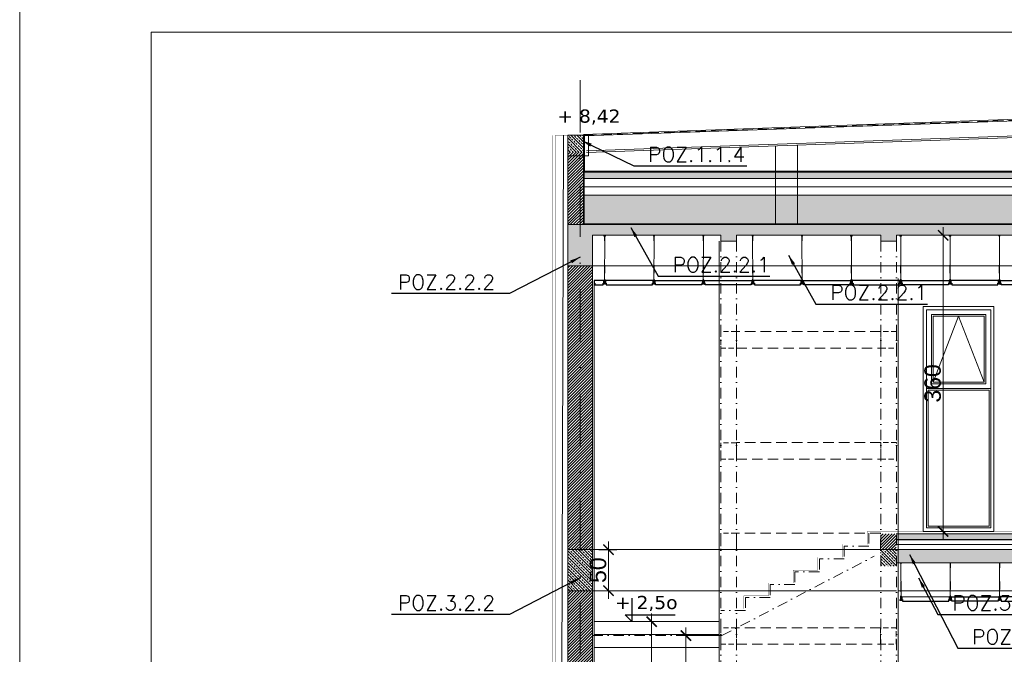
# Model space of a CAD drawing. Extents: x 4615668 to 9294084, y 5325188 to 10688993.
# Tile 208 of 256: x 4637122 to 4638320, y 5327361 to 5328132. Entities that reach past the tile are written whole.
import ezdxf
from ezdxf.lldxf.tags import DXFTag

# ---------------------------------------------------------------- set-up
doc = ezdxf.new("R2010")
doc.units = 0
doc.header["$MEASUREMENT"] = 0
doc.linetypes.add('DASHDOT', pattern=[25.4, 12.7, -6.35, 0, -6.35])
doc.linetypes.add('DASHED', pattern=[19.05, 12.7, -6.35])
for name, color, linetype in [('_', 7, 'Continuous'), ('DIM', 7, 'Continuous'), ('K_WIDOK', 8, 'Continuous'), ('sciany', 1, 'Continuous'), ('strop podw.', 3, 'Continuous')]:
    doc.layers.add(name, color=color, linetype=linetype)
for name, color, linetype, lineweight in [('hatch', 253, 'Continuous', 0), ('K-OPISY', 252, 'Continuous', 15), ('ocieplenie', 214, 'Continuous', 13), ('Osie', 175, 'DASHDOT', 9), ('posadzka', 94, 'Continuous', 15), ('sciany - mur', 1, 'Continuous', 30), ('tynk', 252, 'Continuous', 5), ('wieszaki suf.p.', 253, 'Continuous', 5)]:
    doc.layers.add(name, color=color, linetype=linetype, lineweight=lineweight)
doc.styles.add('Arial Narrow 20', font='arial.ttf', dxfattribs={"height": 20})
doc.styles.add('janusz', font='txt', dxfattribs={"height": 10})
doc.styles.add('Simplex', font='simplex.shx')
doc.linetypes.add('BATTING', pattern='A,0.00254,-2.54,[134,ltypeshp.shx,S=2.54,R=0,X=-2.54,Y=0],-5.08,[134,ltypeshp.shx,S=2.54,R=180,X=2.54,Y=0],-2.54', length=10.16254)
tags = doc.linetypes.add('DASH', pattern=[15, 10, -5]).pattern_tags.tags
tags[6:7] = [DXFTag(74, 4), DXFTag(75, 0), DXFTag(340, '0'), DXFTag(46, 0.0), DXFTag(50, 0.0), DXFTag(44, 0.0), DXFTag(45, 0.0)]
tags[4:5] = [DXFTag(74, 4), DXFTag(75, 0), DXFTag(340, '0'), DXFTag(46, 0.0), DXFTag(50, 0.0), DXFTag(44, 0.0), DXFTag(45, 0.0)]
doc.dimstyles.new('1do100 ok', dxfattribs={"dimscale": 0.5, "dimtxt": 12, "dimasz": 25, "dimexe": 20, "dimexo": 0, "dimgap": 5, "dimtad": 1, "dimdec": 0, "dimzin": 9, "dimtxsty": 'Arial Narrow 20', "dimblk": 'ARCHTICK', "dimcen": 3, "dimdle": 20, "dimclrd": 256, "dimclre": 256, "dimclrt": 256, "dimadec": 0, "dimazin": 2, "dimtfac": 1, "dimtdec": 0, "dimtix": 1, "dimtmove": 2, "dimatfit": 3, "dimldrblk": 'NONE', "dimfxl": 0, "dimtvp": 1, "dimtolj": 1, "dimtzin": 0, "dimlwd": 5, "dimlwe": 5, "dimarcsym": 0})
doc.dimstyles.new('1do50', dxfattribs={"dimscale": 5, "dimtxt": 2.5, "dimasz": 2.5, "dimexe": 2.5, "dimexo": 0.5, "dimgap": 1, "dimtad": 1, "dimdec": 1, "dimrnd": 0.5, "dimzin": 12, "dimdsep": 46, "dimtxsty": 'Simplex', "dimblk": 'OBLIQUE', "dimcen": 0.5, "dimdle": 2.5, "dimclrd": 256, "dimclre": 256, "dimclrt": 256, "dimadec": 1, "dimazin": 3, "dimtfac": 1, "dimtdec": 1, "dimtix": 1, "dimtmove": 0, "dimatfit": 3, "dimfxl": 0, "dimtolj": 1, "dimtzin": 0, "dimarcsym": 0})
pattern_1 = [(45, (-17043.35, -5502.5394), (-1.767766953, 1.767766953), [])]
pattern_2 = [(135, (-16483.3524, -5502.49), (-3.535533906, -3.535533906), []), (135, (-16483.3524, -5498.9546), (-3.535533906, -3.535533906), [2.5, -1.25])]

# ---------------------------------------------------------------- blocks, each defined once
blk = doc.blocks.new('A$C604A1FD6')
at = {"color": 0, "ltscale": 60}
for p, q in [((0, 5), (0, 2)), ((1, 5), (1, 2)), ((60, 5), (60, 2))]:
    blk.add_line(p, q, dxfattribs=at)
blk.add_lwpolyline([(58, 2), (58, 0), (2, 0), (2, 2), (1, 2), (1, 5), (59, 5), (59, 2)], close=True, dxfattribs=at)
blk = doc.blocks.new('G$CDA4F7F8F')
at = {"layer": 'wieszaki suf.p.'}
for p, q in [((1.5, 6.1), (1.5, 41.6)), ((1.5, 14.1), (1.5, 6.1))]:
    blk.add_line(p, q, dxfattribs=at)
at = {"layer": 'wieszaki suf.p.', "linetype": 'Continuous'}
for p, q in [((1.3, 13.3), (1.3, 23)), ((1.7, 13.3), (1.7, 23))]:
    blk.add_line(p, q, dxfattribs=at)
at = {"layer": 'wieszaki suf.p.'}
blk.add_lwpolyline([(1.6, 39.7), (1.4, 39.7), (1.4, 45.5), (0.5, 45.5), (0.5, 45.7), (2.5, 45.7), (2.5, 45.5), (1.6, 45.5)], close=True, dxfattribs=at)
for points in [[(0.9, 5.2), (1.1, 5.2), (1.1, 2.9, 0.309747), (1.8, 2.9), (1.8, 5.2), (2.1, 5.2), (2.1, 1.4, 0.050199), (2.1, 0.9, 0.462729), (2.4, 0.8), (2.8, 1.1, -0.591447), (2.9, 1), (2.9, 0.1, -0.336476), (2.8, 0), (2.5, 0), (2.5, 0.2), (1.8, 0.2), (1.8, 0), (1.1, 0), (1.1, 0.2), (0.4, 0.2), (0.4, 0), (0.1, 0, -0.336476), (0, 0.1), (0, 1, -0.591447), (0.2, 1.1), (0.5, 0.8, 0.462729), (0.8, 0.9, 0.050199), (0.9, 1.4)], [(1.1, 5.2), (1.1, 5.9, -0.440677), (1.8, 5.9), (1.8, 2.9, -0.309747), (1.1, 2.9)]]:
    blk.add_lwpolyline(points, format="xyb", close=True, dxfattribs=at)
blk = doc.blocks.new('_ArchTick')
at = {"color": 0, "linetype": 'ByBlock', "const_width": 0.15}
blk.add_lwpolyline([(-0.5, -0.5), (0.5, 0.5)], dxfattribs=at)
blk = doc.blocks.new('*D5635')
at = {"layer": 'Defpoints', "color": 0}
for p in [(4638235.7, 5327870), (4638245.3, 5327870), (4638232.3, 5327510)]:
    blk.add_point(p, dxfattribs=at)
at = {"layer": 'DIM', "lineweight": 5, "ltscale": 40}
for p, q in [((4638245.3, 5327500), (4638245.3, 5327880)), ((4638235.7, 5327870), (4638255.3, 5327870)), ((4638232.3, 5327510), (4638255.3, 5327510))]:
    blk.add_line(p, q, dxfattribs=at)
at = {"layer": 'DIM', "linetype": 'ByBlock', "lineweight": 5, "xscale": 12.5, "yscale": 12.5, "zscale": 12.5}
for p, rotation in [((4638245.3, 5327870), 90), ((4638245.3, 5327510), 270)]:
    blk.add_blockref('_ArchTick', p, dxfattribs=dict(at, rotation=rotation))
at = {"layer": 'DIM', "lineweight": 0, "ltscale": 40, "insert": (4638232.5, 5327690), "char_height": 20, "attachment_point": 5, "rotation": 90, "style": 'Arial Narrow 20'}
blk.add_mtext('\\A1;360', dxfattribs=at)
blk = doc.blocks.new('_None')
blk = doc.blocks.new('G$C599E6A1A')
at = {"layer": 'wieszaki suf.p.'}
for p, q in [((1.5, 6.1), (1.4, 54.6)), ((1.5, 14.1), (1.5, 6.1))]:
    blk.add_line(p, q, dxfattribs=at)
at = {"layer": 'wieszaki suf.p.', "linetype": 'Continuous'}
for p, q in [((1.3, 13.3), (1.3, 23)), ((1.7, 13.3), (1.7, 23))]:
    blk.add_line(p, q, dxfattribs=at)
at = {"layer": 'wieszaki suf.p.'}
blk.add_lwpolyline([(1.3, 52.7), (1.5, 52.7), (1.5, 58.5), (2.4, 58.5), (2.4, 58.7), (0.4, 58.7), (0.4, 58.5), (1.3, 58.5)], close=True, dxfattribs=at)
for points in [[(2.1, 5.2), (1.8, 5.2), (1.8, 2.9, -0.309747), (1.1, 2.9), (1.1, 5.2), (0.9, 5.2), (0.9, 1.4, -0.050199), (0.8, 0.9, -0.462729), (0.5, 0.8), (0.2, 1.1, 0.591447), (0, 1), (0, 0.1, 0.336476), (0.1, 0), (0.4, 0), (0.4, 0.2), (1.1, 0.2), (1.1, 0), (1.8, 0), (1.8, 0.2), (2.5, 0.2), (2.5, 0), (2.8, 0, 0.336476), (2.9, 0.1), (2.9, 1, 0.591447), (2.8, 1.1), (2.4, 0.8, -0.462729), (2.1, 0.9, -0.050199), (2.1, 1.4)], [(1.8, 5.2), (1.8, 5.9, 0.440677), (1.1, 5.9), (1.1, 2.9, 0.309747), (1.8, 2.9)]]:
    blk.add_lwpolyline(points, format="xyb", close=True, dxfattribs=at)
blk = doc.blocks.new('*D5637')
at = {"layer": 'Defpoints', "color": 0}
for p in [(4637932.5, 5327383.4), (4637976.3, 5327383.4), (4638225.4, 5327150)]:
    blk.add_point(p, dxfattribs=at)
at = {"layer": 'DIM', "lineweight": 5, "ltscale": 40}
for p, q in [((4637976.3, 5327383.4), (4637922.5, 5327383.4)), ((4637932.5, 5327140), (4637932.5, 5327393.4)), ((4638225.4, 5327150), (4637922.5, 5327150))]:
    blk.add_line(p, q, dxfattribs=at)
at = {"layer": 'DIM', "linetype": 'ByBlock', "lineweight": 5, "xscale": 12.5, "yscale": 12.5, "zscale": 12.5}
for p, rotation in [((4637932.5, 5327383.4), 90), ((4637932.5, 5327150), 270)]:
    blk.add_blockref('_ArchTick', p, dxfattribs=dict(at, rotation=rotation))
at = {"layer": 'DIM', "lineweight": 0, "ltscale": 40, "insert": (4637919.8, 5327266.7), "char_height": 20, "attachment_point": 5, "rotation": 90, "style": 'Arial Narrow 20'}
blk.add_mtext('\\A1;233', dxfattribs=at)
blk = doc.blocks.new('Z$W@#40D3745B')
at = {"layer": '_', "lineweight": 25, "ltscale": 4}
for p, q in [((8.1, 28.4), (8.1, 0)), ((8.1, 0), (0, 8.1)), ((0, 8.1), (60.8, 8.1))]:
    blk.add_line(p, q, dxfattribs=at)
blk = doc.blocks.new('*D5650')
at = {"layer": 'Defpoints', "color": 0}
for p in [(4637884, 5327400.4), (4637890.8, 5327400.4), (4637876.9, 5327150)]:
    blk.add_point(p, dxfattribs=at)
at = {"layer": 'DIM', "lineweight": 5, "ltscale": 40}
for p, q in [((4637890.8, 5327140), (4637890.8, 5327410.4)), ((4637884, 5327400.4), (4637900.8, 5327400.4)), ((4637876.9, 5327150), (4637900.8, 5327150))]:
    blk.add_line(p, q, dxfattribs=at)
at = {"layer": 'DIM', "linetype": 'ByBlock', "lineweight": 5, "xscale": 12.5, "yscale": 12.5, "zscale": 12.5}
for p, rotation in [((4637890.8, 5327400.4), 90), ((4637890.8, 5327150), 270)]:
    blk.add_blockref('_ArchTick', p, dxfattribs=dict(at, rotation=rotation))
at = {"layer": 'DIM', "lineweight": 0, "ltscale": 40, "insert": (4637878.1, 5327275.2), "char_height": 20, "attachment_point": 5, "rotation": 90, "style": 'Arial Narrow 20'}
blk.add_mtext('\\A1;250', dxfattribs=at)
blk = doc.blocks.new('_Oblique')
at = {"color": 0, "linetype": 'ByBlock', "lineweight": -2}
blk.add_line((-0.5, -0.5), (0.5, 0.5), dxfattribs=at)
blk = doc.blocks.new('*D5676')
at = {"layer": 'Defpoints', "color": 0}
for p in [(4637826.7, 5327487.9), (4637825.8, 5327438), (4637838.3, 5327438)]:
    blk.add_point(p, dxfattribs=at)
at = {"layer": 'DIM', "lineweight": 5, "ltscale": 40}
for p, q in [((4637838.3, 5327497.9), (4637838.3, 5327428)), ((4637826.7, 5327487.9), (4637848.3, 5327487.9)), ((4637825.8, 5327438), (4637848.3, 5327438))]:
    blk.add_line(p, q, dxfattribs=at)
at = {"layer": 'DIM', "linetype": 'ByBlock', "lineweight": 5, "xscale": 12.5, "yscale": 12.5, "zscale": 12.5}
for p, rotation in [((4637838.3, 5327487.9), 90), ((4637838.3, 5327438), 270)]:
    blk.add_blockref('_ArchTick', p, dxfattribs=dict(at, rotation=rotation))
at = {"layer": 'DIM', "lineweight": 0, "ltscale": 40, "insert": (4637825.6, 5327463), "char_height": 20, "attachment_point": 5, "rotation": 90, "style": 'Arial Narrow 20'}
blk.add_mtext('\\A1;50', dxfattribs=at)

msp = doc.modelspace()

# ---------------------------------------------------------------- hatches: boundary and pattern name
at = {"layer": 'hatch', "lineweight": 0, "ltscale": 40, "transparency": 33554687}
h = msp.add_hatch(dxfattribs=at)
h.set_pattern_fill('ANSI31', color=256, scale=20)
h.set_pattern_definition(pattern_1)
h.paths.add_polyline_path([(4637803.783, 5327882.978), (4637788.808, 5327882.978), (4637788.808, 5327971.634), (4637803.783, 5327971.634)])
h.paths.add_polyline_path([(4637803.783, 5327991.649), (4637803.783, 5327971.634), (4637807.783, 5327971.634), (4637807.783, 5327990.739), (4637807.783, 5327991.614), (4637807.783, 5327991.649)])
h.paths.add_polyline_path([(4637807.783, 5327991.649), (4637803.783, 5327991.649), (4637803.783, 5327882.978), (4637807.783, 5327882.978)])
h = msp.add_hatch(dxfattribs=at)
h.set_pattern_fill('ANSI33', color=256, scale=20, angle=90)
h.set_pattern_definition([(135, (-14721.787, -5531.7585), (-3.535533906, -3.535533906), []), (135, (-14721.787, -5528.223), (-3.535533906, -3.535533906), [2.5, -1.25])])
h.paths.add_polyline_path([(4637803.808, 5327971.634), (4637803.808, 5327991.649), (4637788.808, 5327991.649), (4637788.808, 5327971.634), (4637803.808, 5327971.634)], is_closed=False)
h.paths.add_polyline_path([(4637803.808, 5327991.649), (4637803.808, 5327971.634), (4637807.808, 5327971.634), (4637807.808, 5327991.649), (4637803.808, 5327991.649)], is_closed=False)
h = msp.add_hatch(dxfattribs=at)
h.set_pattern_fill('ANSI36', color=256, scale=20, angle=90)
h.set_pattern_definition([(135, (-17043.35, -5502.5394), (-4.8613591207, 1.3258252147), [6.25, -1.25, 0, -1.25])])
h.paths.add_polyline_path([(4637808.783, 5327938.911), (4638963.783, 5327938.911), (4638963.783, 5327946.916), (4637808.783, 5327946.916), (4637808.783, 5327938.911)], is_closed=False)
h.paths.add_polyline_path([(4638963.783, 5327946.916), (4638963.783, 5327938.911), (4639478.783, 5327938.911), (4639478.783, 5327946.916), (4638963.783, 5327946.916)], is_closed=False)
at = {"layer": 'hatch', "lineweight": 0, "ltscale": 40}
h = msp.add_hatch(dxfattribs=at)
h.set_pattern_fill('AR-CONC', color=256)
h.set_pattern_definition([(50, (-11669.256, -5532.6), (7.172601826, -0.62752135), [0.75, -8.25]), (355, (-11669.256, -5532.6), (-1.387513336, 7.521921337), [0.6, -6.6]), (100.45144446, (-11668.6584, -5532.6524), (5.785088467, 6.89439991), [0.63740192, -7.01142112]), (46.1842, (-11669.256, -5530.6), (10.672413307, -1.655192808), [1.125, -12.375]), (96.63563549, (-11668.367, -5530.738), (9.346619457, 9.741186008), [0.95610342, -10.5171376]), (351.18416399, (-11669.256, -5530.6), (9.34661945, 9.741186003), [0.9, -9.90000001]), (21, (-11668.256, -5531.1), (5.969070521, -4.0261889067), [0.75, -8.25]), (326, (-11668.256, -5531.1), (2.433153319, 7.2515004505), [0.6, -6.6]), (71.45144474, (-11667.7586, -5531.436), (8.402223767, 3.225311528), [0.6374019, -7.01142112]), (37.5, (-11669.256, -5532.6001), (0.1215985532, 3.3289385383), [0, -6.52, 0, -6.7, 0, -6.625]), (7.5, (-11669.256, -5532.6), (2.6306953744, 3.9441171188), [0, -3.82, 0, -6.37, 0, -2.525]), (327.5, (-11671.486, -5532.6001), (5.3382243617, -0.2255487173), [0, -2.5, 0, -7.8, 0, -10.35]), (317.5, (-11672.486, -5532.6), (5.8318616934, 1.0010498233), [0, -3.25, 0, -5.18, 0, -7.35])])
h.paths.add_polyline_path([(4637808.783, 5327918.899), (4637808.783, 5327883.978), (4638963.783, 5327883.978), (4638963.783, 5327918.899), (4637808.783, 5327918.899)], is_closed=False)
h.paths.add_polyline_path([(4638963.783, 5327918.899), (4638963.783, 5327883.978), (4639478.783, 5327883.978), (4639478.783, 5327918.899), (4638963.783, 5327918.899)], is_closed=False)
at = {"layer": 'hatch', "lineweight": 0, "ltscale": 40, "transparency": 33554687}
h = msp.add_hatch(dxfattribs=at)
h.set_pattern_fill('ANSI33', color=256, scale=20, angle=90)
h.set_pattern_definition(pattern_2)
h.paths.add_polyline_path([(4638169.323, 5327882.978), (4639498.788, 5327882.978), (4639498.815, 5327832.967), (4639468.811, 5327832.967), (4639468.783, 5327869.978), (4638958.813, 5327869.978), (4638958.813, 5327832.967), (4638928.813, 5327832.967), (4638928.813, 5327869.978), (4638378.783, 5327869.978), (4638378.783, 5327833.009), (4638348.783, 5327833.009), (4638348.783, 5327869.978), (4638188.364, 5327869.978), (4638188.364, 5327863.012), (4638169.323, 5327863.012), (4638169.323, 5327869.978), (4637993.854, 5327869.978), (4637993.854, 5327863.012), (4637974.813, 5327863.012), (4637974.813, 5327869.978), (4637818.783, 5327869.978), (4637818.783, 5327833.009), (4637788.79, 5327833.009), (4637788.808, 5327882.978)])
h = msp.add_hatch(dxfattribs=at)
h.set_pattern_fill('ANSI31', color=256, scale=20)
h.set_pattern_definition([(45, (-17043.35, -5502.5394), (-1.767766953, 1.767766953), [])])
h.paths.add_polyline_path([(4639498.783, 5327506.968), (4639483.813, 5327506.968), (4639483.813, 5327487.968), (4639498.783, 5327487.968), (4639498.783, 5327506.968)], is_closed=False)
h.paths.add_polyline_path([(4639483.813, 5327506.968), (4639468.783, 5327506.968), (4639468.783, 5327487.968), (4639483.813, 5327487.968), (4639483.813, 5327506.968)], is_closed=False)
h.paths.add_polyline_path([(4637803.783, 5327833.009), (4637803.783, 5327487.944), (4637818.783, 5327487.944), (4637818.796, 5327833.009), (4637803.783, 5327833.009)], is_closed=False)
h.paths.add_polyline_path([(4637788.783, 5327437.968), (4637788.783, 5327383.413), (4637803.783, 5327383.413), (4637803.783, 5327437.968), (4637788.783, 5327437.968)], is_closed=False)
h.paths.add_polyline_path([(4637803.783, 5327437.968), (4637803.783, 5327383.413), (4637818.783, 5327383.413), (4637818.783, 5327437.968), (4637803.783, 5327437.968)], is_closed=False)
h.paths.add_polyline_path([(4637803.783, 5327383.413), (4637788.783, 5327383.413), (4637788.783, 5327146.968), (4637803.783, 5327146.968), (4637803.783, 5327383.413)], is_closed=False)
h.paths.add_polyline_path([(4637803.783, 5327383.413), (4637803.783, 5327288.848), (4637818.783, 5327288.848), (4637818.783, 5327383.413), (4637803.783, 5327383.413)], is_closed=False)
h.paths.add_polyline_path([(4637818.783, 5327274.848), (4637803.783, 5327274.848), (4637803.783, 5327146.968), (4637818.783, 5327146.968), (4637818.783, 5327274.848)], is_closed=False)
h.paths.add_polyline_path([(4637818.783, 5327134.978), (4637818.783, 5327146.968), (4637803.783, 5327146.968), (4637803.783, 5327134.978), (4637818.783, 5327134.978)], is_closed=False)
h.paths.add_polyline_path([(4637803.783, 5327134.978), (4637803.783, 5327146.968), (4637788.783, 5327146.968), (4637788.783, 5327134.978), (4637803.783, 5327134.978)], is_closed=False)
h = msp.add_hatch(dxfattribs=at)
h.set_pattern_fill('ANSI31', color=256, scale=20)
h.set_pattern_definition(pattern_1)
h.paths.add_polyline_path([(4637803.783, 5327833.009), (4637788.796, 5327833.009), (4637788.783, 5327487.944), (4637803.783, 5327487.944), (4637803.783, 5327833.009)], is_closed=False)
h = msp.add_hatch(dxfattribs=at)
h.set_pattern_fill('ANSI36', color=256, scale=20, angle=90)
h.set_pattern_definition([(135, (-11669.256, -5502.5394), (-4.8613591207, 1.3258252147), [6.25, -1.25, 0, -1.25])])
h.paths.add_polyline_path([(4638169.323, 5327499.968), (4638169.323, 5327506.968), (4637993.854, 5327506.968), (4637993.854, 5327499.968)])
h.paths.add_polyline_path([(4637974.813, 5327499.968), (4637993.854, 5327499.968), (4637993.854, 5327506.968), (4637974.813, 5327506.968)])
h.paths.add_polyline_path([(4638169.323, 5327506.968), (4638169.323, 5327499.968), (4637974.813, 5327499.968), (4637974.813, 5327506.968)])
h.paths.add_polyline_path([(4638188.282, 5327499.968), (4638188.282, 5327506.968), (4639468.783, 5327506.968), (4639468.783, 5327499.968)])
h = msp.add_hatch(dxfattribs=at)
h.set_pattern_fill('ANSI31', color=256, scale=20)
h.set_pattern_definition(pattern_1)
h.paths.add_polyline_path([(4638169.241, 5327487.969), (4638188.282, 5327487.969), (4638188.282, 5327506.968), (4638169.241, 5327506.968)])
h = msp.add_hatch(dxfattribs=at)
h.set_pattern_fill('ANSI33', color=256, scale=20, angle=90)
h.set_pattern_definition(pattern_2)
h.paths.add_polyline_path([(4637788.783, 5327437.968), (4637818.783, 5327437.968), (4637818.783, 5327487.944), (4637788.783, 5327487.944)])
h = msp.add_hatch(dxfattribs=at)
h.set_pattern_fill('ANSI33', color=256, scale=20, angle=90)
h.set_pattern_definition(pattern_2)
h.paths.add_polyline_path([(4638169.241, 5327468.003), (4638188.282, 5327468.003), (4638188.282, 5327487.969), (4638169.241, 5327487.969)])
h = msp.add_hatch(dxfattribs=at)
h.set_pattern_fill('ANSI33', color=256, scale=20, angle=90)
h.set_pattern_definition(pattern_2)
edge = h.paths.add_edge_path()
edge.add_line((4639468.783, 5327487.968), (4639498.783, 5327487.968))
edge.add_line((4638188.282, 5327487.968), (4639468.783, 5327487.968))
edge.add_line((4639498.783, 5327487.968), (4639498.783, 5327424.967))
edge.add_line((4639498.783, 5327424.967), (4639468.783, 5327424.967))
edge.add_line((4639468.783, 5327424.967), (4639468.783, 5327471.978))
edge.add_line((4639468.783, 5327471.978), (4638958.813, 5327471.978))
edge.add_line((4638958.813, 5327471.978), (4638958.813, 5327437.957))
edge.add_line((4638958.813, 5327437.957), (4638928.813, 5327437.957))
edge.add_line((4638928.813, 5327437.957), (4638928.813, 5327471.978))
edge.add_line((4638928.813, 5327471.978), (4638378.783, 5327471.978))
edge.add_line((4638378.783, 5327471.978), (4638378.783, 5327437.999))
edge.add_line((4638378.783, 5327437.999), (4638348.783, 5327437.999))
edge.add_line((4638348.783, 5327437.999), (4638348.783, 5327471.978))
edge.add_line((4638348.783, 5327471.978), (4638216.099, 5327471.978))
edge.add_line((4638216.099, 5327471.978), (4638188.364, 5327471.978))
edge.add_line((4638188.364, 5327471.978), (4638188.282, 5327487.968))

# ---------------------------------------------------------------- linework, layer by layer
at = {"lineweight": 0, "ltscale": 40}
for p, q in [((4639478.283, 5328050.967), (4637807.783, 5327992.632)), ((4639478.283, 5328049.074), (4637809.279, 5327990.791)), ((4639478.517, 5328028.98), (4637811.513, 5327970.679)), ((4637807.783, 5327990.739), (4637807.775, 5327990.738)), ((4637807.783, 5327947.898), (4639479.783, 5327947.898))]:
    msp.add_line(p, q, dxfattribs=at)
at = {"color": 1, "lineweight": 0, "ltscale": 40}
for p, q in [((4637807.783, 5327946.916), (4639478.783, 5327946.916)), ((4637808.783, 5327938.911), (4639478.783, 5327938.911)), ((4637807.783, 5327918.899), (4639478.783, 5327918.899)), ((4637788.783, 5327804.978), (4637788.808, 5327908.256)), ((4639498.783, 5327506.968), (4638188.282, 5327506.968))]:
    msp.add_line(p, q, dxfattribs=at)
at = {"color": 0, "ltscale": 60}
msp.add_line((4637820.762, 5327814.955), (4637820.76, 5327811.955), dxfattribs=at)
at = {"color": 1, "linetype": 'DASHDOT', "lineweight": 0}
for p, q in [((4637976.309, 5327383.413), (4638161.289, 5327479.924)), ((4637818.783, 5327383.413), (4637976.309, 5327383.413))]:
    msp.add_line(p, q, dxfattribs=at)
at = {"color": 3, "lineweight": 0, "ltscale": 40}
for p, q in [((4637972.813, 5327400.413), (4637820.762, 5327400.413)), ((4637972.813, 5327384.761), (4637820.762, 5327384.761)), ((4637972.813, 5327369.108), (4637820.762, 5327369.108))]:
    msp.add_line(p, q, dxfattribs=at)
at = {"lineweight": 0, "ltscale": 40, "const_width": 0.1}
msp.add_lwpolyline([(4637762.783, 5327990.773), (4637762.783, 5327992.667), (4637809.783, 5327992.667), (4637809.783, 5327990.773)], dxfattribs=at)
at = {"color": 1, "lineweight": 0, "ltscale": 40}
for points in [[(4637788.808, 5327882.978), (4637807.783, 5327882.978), (4637807.783, 5327991.649), (4637788.808, 5327991.649)], [(4637788.808, 5327966.649), (4637813.82, 5327966.649), (4637813.82, 5327991.649), (4637788.808, 5327991.649)], [(4637788.783, 5327437.968), (4637818.783, 5327437.968), (4637818.783, 5327487.944), (4637788.783, 5327487.944)], [(4637788.783, 5327134.978), (4637818.783, 5327134.978), (4637818.783, 5327437.968), (4637788.783, 5327437.968)]]:
    msp.add_lwpolyline(points, close=True, dxfattribs=at)
for points in [[(4637807.783, 5327882.978), (4637807.783, 5327974.531)], [(4638348.783, 5327869.978), (4638188.364, 5327869.978), (4638188.364, 5327863.012), (4638169.323, 5327863.012), (4638169.323, 5327869.978), (4637993.854, 5327869.978), (4637993.854, 5327863.012), (4637974.813, 5327863.012), (4637974.813, 5327869.978), (4637818.783, 5327869.978), (4637818.783, 5327833.009), (4637788.79, 5327833.009), (4637788.808, 5327882.978), (4638169.323, 5327882.978)], [(4638169.323, 5327882.978), (4639498.788, 5327882.978)], [(4637818.783, 5327487.944), (4637788.783, 5327487.944), (4637788.796, 5327833.009), (4637818.796, 5327833.009), (4637818.783, 5327487.944)], [(4638188.282, 5327494.008), (4638188.364, 5327494.05)], [(4638188.282, 5327487.968), (4639468.783, 5327487.968), (4639468.783, 5327487.968), (4639498.783, 5327487.968), (4639498.783, 5327424.967), (4639468.783, 5327424.967), (4639468.783, 5327471.978), (4638958.813, 5327471.978), (4638958.813, 5327437.957), (4638928.813, 5327437.957), (4638928.813, 5327471.978), (4638378.783, 5327471.978), (4638378.783, 5327437.999), (4638348.783, 5327437.999), (4638348.783, 5327471.978), (4638188.282, 5327471.978)]]:
    msp.add_lwpolyline(points, dxfattribs=at)
at = {"lineweight": 0, "ltscale": 40}
msp.add_lwpolyline([(4637808.783, 5327977.956), (4637808.783, 5327883.978), (4639478.783, 5327883.978), (4639478.783, 5327977.898)], dxfattribs=at)
for points in [[(4638307.033, 5327509.968), (4638221.033, 5327509.968), (4638221.033, 5327783.613), (4638307.033, 5327783.613)], [(4638225.033, 5327514.469), (4638303.033, 5327514.469), (4638303.033, 5327779.563), (4638225.033, 5327779.563)], [(4638303.033, 5327683.613), (4638225.033, 5327683.613), (4638225.033, 5327779.563), (4638303.033, 5327779.563)], [(4638297.033, 5327689.613), (4638231.033, 5327689.613), (4638231.033, 5327773.563), (4638297.033, 5327773.563)], [(4638303.033, 5327514.469), (4638225.033, 5327514.469), (4638225.033, 5327683.613), (4638303.033, 5327683.613)]]:
    msp.add_lwpolyline(points, close=True, dxfattribs=at)
at = {"color": 253, "lineweight": 0, "ltscale": 40}
for points in [[(4638295.033, 5327691.613), (4638233.033, 5327691.613), (4638233.033, 5327771.563), (4638295.033, 5327771.563)], [(4638301.033, 5327516.469), (4638227.033, 5327516.469), (4638227.033, 5327681.613), (4638301.033, 5327681.613)]]:
    msp.add_lwpolyline(points, close=True, dxfattribs=at)
msp.add_lwpolyline([(4638295.033, 5327691.613), (4638264.033, 5327771.563), (4638233.033, 5327691.613)], dxfattribs=at)
at = {"color": 1, "linetype": 'DASHED', "lineweight": 0, "ltscale": 0.5}
for points in [[(4637974.813, 5327732.942), (4637993.854, 5327732.942), (4637993.854, 5327752.908), (4637974.813, 5327752.908)], [(4638169.323, 5327732.968), (4638188.364, 5327732.968), (4638188.364, 5327752.933), (4638169.323, 5327752.933)], [(4637974.813, 5327597.978), (4637993.854, 5327597.978), (4637993.854, 5327617.944), (4637974.813, 5327617.944)], [(4638169.323, 5327598.003), (4638188.364, 5327598.003), (4638188.364, 5327617.969), (4638169.323, 5327617.969)], [(4637974.813, 5327487.969), (4637993.854, 5327487.969), (4637993.854, 5327507.935), (4637974.813, 5327507.935)], [(4637974.813, 5327372.942), (4637993.854, 5327372.942), (4637993.854, 5327392.908), (4637974.813, 5327392.908)], [(4638169.241, 5327372.968), (4638188.282, 5327372.968), (4638188.282, 5327392.933), (4638169.241, 5327392.933)]]:
    msp.add_lwpolyline(points, close=True, dxfattribs=at)
at = {"color": 1, "linetype": 'DASHED', "lineweight": 0}
for points in [[(4637993.854, 5327732.942), (4638169.323, 5327732.942), (4638169.323, 5327752.933), (4637993.854, 5327752.933)], [(4637993.854, 5327597.978), (4638169.323, 5327597.978), (4638169.323, 5327617.969), (4637993.854, 5327617.969)], [(4637993.854, 5327487.969), (4638169.241, 5327487.969), (4638169.241, 5327507.96), (4637993.854, 5327507.96)], [(4637993.854, 5327372.942), (4638169.241, 5327372.942), (4638169.241, 5327392.933), (4637993.854, 5327392.933)]]:
    msp.add_lwpolyline(points, close=True, dxfattribs=at)
at = {"color": 1, "linetype": 'DASHDOT', "lineweight": 0}
msp.add_lwpolyline([(4638169.323, 5327507.989), (4638169.323, 5327507.989), (4638154.813, 5327507.989), (4638154.813, 5327492.336), (4638124.813, 5327492.336), (4638124.813, 5327476.684), (4638094.813, 5327476.684), (4638094.813, 5327461.032), (4638064.813, 5327461.032), (4638064.813, 5327445.38), (4638034.813, 5327445.38), (4638034.813, 5327429.728), (4638004.813, 5327429.728), (4638004.813, 5327414.076), (4637974.813, 5327414.076), (4637974.813, 5327414.076)], dxfattribs=at)
at = {"layer": 'hatch', "linetype": 'BATTING', "lineweight": 0, "ltscale": 0.75}
msp.add_line((4637783.474, 5327991.649), (4637780.796, 5327134.978), dxfattribs=at)
at = {"layer": 'hatch', "linetype": 'BATTING', "lineweight": 0}
msp.add_line((4637808.783, 5327929.041), (4639478.783, 5327929.041), dxfattribs=at)
at = {"layer": 'hatch', "linetype": 'BATTING', "lineweight": 0, "ltscale": 0.6}
msp.add_line((4638188.282, 5327494.002), (4639468.783, 5327494.002), dxfattribs=at)
at = {"layer": 'hatch', "color": 252}
for points in [[(4637122.377, 5326662.083), (4640272.377, 5326662.083), (4640272.377, 5328147.083), (4637122.377, 5328147.083)], [(4637122.377, 5326662.083), (4640272.377, 5326662.083), (4640272.377, 5328147.083), (4637122.377, 5328147.083)], [(4637282.377, 5328117.083), (4640242.377, 5328117.083), (4640242.377, 5326692.083), (4637282.377, 5326692.083)]]:
    msp.add_lwpolyline(points, close=True, dxfattribs=at)
at = {"layer": 'K_WIDOK', "lineweight": 0, "ltscale": 40}
for p, q in [((4639468.813, 5327832.998), (4637818.796, 5327833.056)), ((4638190.364, 5327437.968), (4639468.783, 5327437.968))]:
    msp.add_line(p, q, dxfattribs=at)
at = {"layer": 'K_WIDOK', "linetype": 'DASH', "lineweight": 0}
for p, q in [((4637818.783, 5327487.944), (4638188.364, 5327487.944)), ((4637818.783, 5327437.968), (4638188.364, 5327437.968))]:
    msp.add_line(p, q, dxfattribs=at)
at = {"layer": 'ocieplenie', "color": 1, "linetype": 'DASHED', "lineweight": 0}
msp.add_line((4639479.783, 5328050.002), (4637807.775, 5327991.614), dxfattribs=at)
at = {"layer": 'ocieplenie', "lineweight": 0, "ltscale": 40}
for points, const_width in [([(4637788.783, 5327134.968), (4637766.783, 5327134.968), (4637766.783, 5327991.649), (4637788.808, 5327991.649)], 0.1), ([(4637769.783, 5327134.968), (4637769.783, 5327134.968), (4637769.783, 5327991.649), (4637788.808, 5327991.649)], 0.1), ([(4637771.783, 5327134.968), (4637771.783, 5327134.968), (4637771.783, 5327991.649), (4637788.808, 5327991.649)], 0.1), ([(4637773.783, 5327134.978), (4637773.783, 5327134.978), (4637773.783, 5327991.649), (4637788.808, 5327991.649)], 0.3)]:
    msp.add_lwpolyline(points, dxfattribs=dict(at, const_width=const_width))
msp.add_lwpolyline([(4638068.309, 5327979.66), (4638068.309, 5327883.978), (4638041.309, 5327883.978), (4638041.309, 5327978.716)], dxfattribs=at)
at = {"layer": 'Osie', "lineweight": 0, "ltscale": 5}
msp.add_line((4637803.783, 5328058.589), (4637803.783, 5326928.827), dxfattribs=at)
at = {"layer": 'posadzka', "linetype": 'DASHED', "lineweight": 0}
msp.add_lwpolyline([(4637972.813, 5327400.413, 0.15, 0.15, 0), (4637972.813, 5327416.076, 0.15, 0.15, 0), (4638002.813, 5327416.076, 0.15, 0.15, 0), (4638002.813, 5327431.728, 0.15, 0.15, 0), (4638032.813, 5327431.728, 0.15, 0.15, 0), (4638032.813, 5327447.38, 0.15, 0.15, 0), (4638062.813, 5327447.38, 0.15, 0.15, 0), (4638062.813, 5327463.032, 0.15, 0.15, 0), (4638092.813, 5327463.032, 0.15, 0.15, 0), (4638092.813, 5327478.684, 0.15, 0.15, 0), (4638122.813, 5327478.684, 0.15, 0.15, 0), (4638122.813, 5327494.336, 0.15, 0.15, 0), (4638152.813, 5327494.336, 0.15, 0.15, 0), (4638152.813, 5327509.989, 0.15, 0.15, 0), (4638190.364, 5327509.989, 0.15, 0.15, 0)], format="xyseb", dxfattribs=at)
at = {"layer": 'posadzka', "lineweight": 0, "ltscale": 40, "const_width": 0.15}
msp.add_lwpolyline([(4638190.364, 5327509.968), (4639503.383, 5327509.968)], dxfattribs=at)
at = {"layer": 'sciany', "linetype": 'DASH', "lineweight": 0, "ltscale": 0.5}
msp.add_line((4639478.448, 5328030.979), (4637811.443, 5327972.678), dxfattribs=at)
at = {"layer": 'sciany', "ltscale": 40}
msp.add_line((4639468.783, 5327499.968), (4638188.282, 5327499.968), dxfattribs=at)
at = {"layer": 'sciany', "ltscale": 40, "const_width": 0.3}
for points in [[(4637788.808, 5327991.649), (4637807.808, 5327991.649), (4637807.808, 5327971.634), (4637788.808, 5327971.634)], [(4638169.241, 5327487.969), (4638188.282, 5327487.969), (4638188.282, 5327506.968), (4638169.241, 5327506.968)], [(4638169.241, 5327468.003), (4638188.282, 5327468.003), (4638188.282, 5327487.969), (4638169.241, 5327487.969)]]:
    msp.add_lwpolyline(points, close=True, dxfattribs=at)
for points in [[(4637993.854, 5327882.978), (4637974.813, 5327882.978)], [(4638188.364, 5327882.978), (4638169.323, 5327882.978)]]:
    msp.add_lwpolyline(points, dxfattribs=at)
at = {"layer": 'sciany - mur', "linetype": 'DASHDOT', "lineweight": 0}
for p, q in [((4637974.813, 5327863.012), (4637974.813, 5327029.978)), ((4637993.854, 5327863.012), (4637993.854, 5327029.978)), ((4638169.323, 5327863.012), (4638169.323, 5327029.978)), ((4638188.364, 5327863.012), (4638188.364, 5327029.978))]:
    msp.add_line(p, q, dxfattribs=at)
at = {"layer": 'sciany - mur', "color": 252, "linetype": 'DASHDOT', "lineweight": 0, "const_width": 1}
for points in [[(4637808.283, 5327977.956), (4637808.283, 5327883.478), (4639479.283, 5327883.478), (4639479.283, 5327977.898)], [(4637808.783, 5327947.407), (4639478.783, 5327947.407)]]:
    msp.add_lwpolyline(points, dxfattribs=at)
at = {"layer": 'strop podw.', "ltscale": 60}
for p, q in [((4637832.66, 5327814.926), (4637832.658, 5327811.926)), ((4637833.66, 5327814.926), (4637833.658, 5327811.926)), ((4637833.66, 5327814.978), (4637833.66, 5327811.978)), ((4637893.665, 5327814.987), (4637893.665, 5327811.987)), ((4638073.662, 5327814.987), (4638073.662, 5327811.987)), ((4638313.641, 5327814.987), (4638313.641, 5327811.987))]:
    msp.add_line(p, q, dxfattribs=at)
msp.add_lwpolyline([(4637821.76, 5327811.955), (4637821.759, 5327809.955), (4637831.657, 5327809.927), (4637831.658, 5327811.927), (4637832.658, 5327811.926), (4637832.66, 5327814.926), (4637820.762, 5327814.955), (4637820.76, 5327811.955)], close=True, dxfattribs=at)
at = {"layer": 'tynk', "lineweight": 0, "ltscale": 40}
for p, q in [((4637809.279, 5327990.791), (4637809.279, 5327947.941)), ((4637972.813, 5327863.012), (4637972.813, 5327029.978)), ((4638190.364, 5327149.968), (4638190.364, 5327817.434))]:
    msp.add_line(p, q, dxfattribs=at)
msp.add_lwpolyline([(4637820.762, 5327290.848), (4637820.762, 5327814.955)], dxfattribs=at)

# ---------------------------------------------------------------- block references
at = {"lineweight": 0, "ltscale": 40, "xscale": -1}
for name, p in [('G$C599E6A1A', (4637835.126, 5327810.627)), ('G$C599E6A1A', (4637895.133, 5327810.671)), ('G$C599E6A1A', (4637955.133, 5327810.715)), ('G$C599E6A1A', (4638195.105, 5327810.635)), ('G$C599E6A1A', (4638255.102, 5327810.627)), ('G$C599E6A1A', (4638315.109, 5327810.671)), ('G$CDA4F7F8F', (4638255.41, 5327426.247)), ('G$CDA4F7F8F', (4638315.41, 5327426.247))]:
    msp.add_blockref(name, p, dxfattribs=at)
at = {"lineweight": 0, "ltscale": 40}
for p in [(4638012.194, 5327810.715), (4638072.194, 5327810.671), (4638132.201, 5327810.627)]:
    msp.add_blockref('G$C599E6A1A', p, dxfattribs=at)
at = {"lineweight": 0, "ltscale": 40, "rotation": 0.202294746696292}
msp.add_blockref('G$CDA4F7F8F', (4638192.505, 5327426.03), dxfattribs=at)
at = {"layer": 'sciany', "linetype": 'Continuous'}
msp.add_blockref('Z$W@#40D3745B', (4637858.768, 5327400.413), dxfattribs=at)
at = {"layer": 'strop podw.', "ltscale": 60, "xscale": -1}
for p, rotation in [((4637893.658, 5327809.934), 359.95805883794), ((4638073.658, 5327809.934), 359.95805883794), ((4638313.634, 5327809.934), 359.95805883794), ((4638253.967, 5327425.423), 0.2022947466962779), ((4638373.949, 5327425.386), 359.9652294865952)]:
    msp.add_blockref('A$C604A1FD6', p, dxfattribs=dict(at, rotation=rotation))
at = {"layer": 'strop podw.', "ltscale": 60}
for p, rotation in [((4637893.669, 5327809.934), 0.04194116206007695), ((4638073.669, 5327809.934), 0.04194116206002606), ((4638313.644, 5327809.934), 0.04194116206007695)]:
    msp.add_blockref('A$C604A1FD6', p, dxfattribs=dict(at, rotation=rotation))
for p in [(4637953.663, 5327809.986), (4638193.639, 5327809.986), (4638253.95, 5327425.423)]:
    msp.add_blockref('A$C604A1FD6', p, dxfattribs=at)
at = {"layer": 'strop podw.', "ltscale": 60, "xscale": -1}
msp.add_blockref('A$C604A1FD6', (4638193.663, 5327809.986), dxfattribs=at)

# ---------------------------------------------------------------- texts
at = {"layer": '_', "lineweight": 25, "ltscale": 4, "char_height": 16, "width": 225.87846, "attachment_point": 1, "rotation": 359.978522, "style": 'janusz'}
for s, insert in [('{\\W1.2;\\fTahoma|b0|i0|c238|p34;+ 8,42 }', (4637776.255, 5328022.915)), ('{\\W1.2;\\fTahoma|b0|i0|c238|p34;+ 2,5o }', (4637846.245, 5327431.713))]:
    msp.add_mtext(s, dxfattribs=dict(at, insert=insert))
at = {"layer": 'K-OPISY', "char_height": 18, "style": 'Simplex'}
for s, insert, attachment_point in [('{\\C0;POZ.1.1.4}', (4637886.504, 5327959.305), 7), ('{\\C0;POZ.2.2.1}', (4637916.336, 5327825.256), 7), ('{\\C0;POZ.2.2.2}', (4637700.288, 5327804.096), 9), ('{\\C0;POZ.2.2.1}', (4638107.974, 5327791.492), 7), ('{\\C0;POZ.3.2.2}', (4637700.288, 5327414.155), 9), ('{\\C0;POZ.3.2.1}', (4638256.332, 5327414.155), 7), ('{\\C0;POZ.3.1.1}', (4638280.455, 5327372.975), 7)]:
    msp.add_mtext(s, dxfattribs=dict(at, insert=insert, attachment_point=attachment_point))

# ---------------------------------------------------------------- dimensions: what is measured, and where the dimension line sits
at = {"layer": 'DIM', "color": 1, "lineweight": 0, "ltscale": 40}
for base, p1, p2, override, picture, middle in [((4638245.264, 5327869.978), (4638232.274, 5327509.968), (4638235.705, 5327869.978), {"dimfxl": 1, "dimfxlon": 0}, '*D5635', (4638232.545, 5327689.973)), ((4637838.336, 5327437.968), (4637826.672, 5327487.944), (4637825.827, 5327437.968), {"dimfxl": 1, "dimfxlon": 0}, '*D5676', (4637825.624, 5327462.956)), ((4637890.831, 5327400.413), (4637876.861, 5327149.968), (4637884.03, 5327400.413), {"dimfxl": 1, "dimfxlon": 0}, '*D5650', (4637878.119, 5327275.19)), ((4637932.517, 5327383.413), (4638225.389, 5327149.968), (4637976.309, 5327383.413), {"dimtxsty": 'Arial Narrow 20', "dimldrblk": 'None', "dimfxl": 1, "dimfxlon": 0}, '*D5637', (4637919.799, 5327266.69))]:
    dim = msp.add_linear_dim(base=base, p1=p1, p2=p2, angle=90, dimstyle='1do100 ok', override=override, dxfattribs=at)
    dim.commit()
    dim.dimension.update_dxf_attribs({"geometry": picture, "text_midpoint": middle})

# ---------------------------------------------------------------- leaders
at = {"layer": 'K-OPISY', "annotation_type": 0, "has_hookline": 1}
for points, hookline_direction, text_width in [([(4637805.683, 5327985.228), (4637869.004, 5327954.305), (4637881.504, 5327954.305)], 0, 120), ([(4637865.478, 5327879.631), (4637898.836, 5327820.256), (4637911.336, 5327820.256)], 0, 118.286), ([(4637804.026, 5327843.522), (4637717.788, 5327799.096), (4637705.288, 5327799.096)], 1, 126), ([(4638057.116, 5327845.867), (4638090.474, 5327786.492), (4638102.974, 5327786.492)], 0, 118.286), ([(4638204.448, 5327482.138), (4638262.955, 5327367.975), (4638275.455, 5327367.975)], 0, 114.857), ([(4637804.026, 5327453.581), (4637717.788, 5327409.155), (4637705.288, 5327409.155)], 1, 126), ([(4638215.41, 5327453.581), (4638238.832, 5327409.155), (4638251.332, 5327409.155)], 0, 118.286)]:
    msp.add_leader(points, dimstyle='1do50', override={"dimgap": 1, "dimtad": 1}, dxfattribs=dict(at, hookline_direction=hookline_direction, text_width=text_width))

doc.saveas('drawing.dxf')
